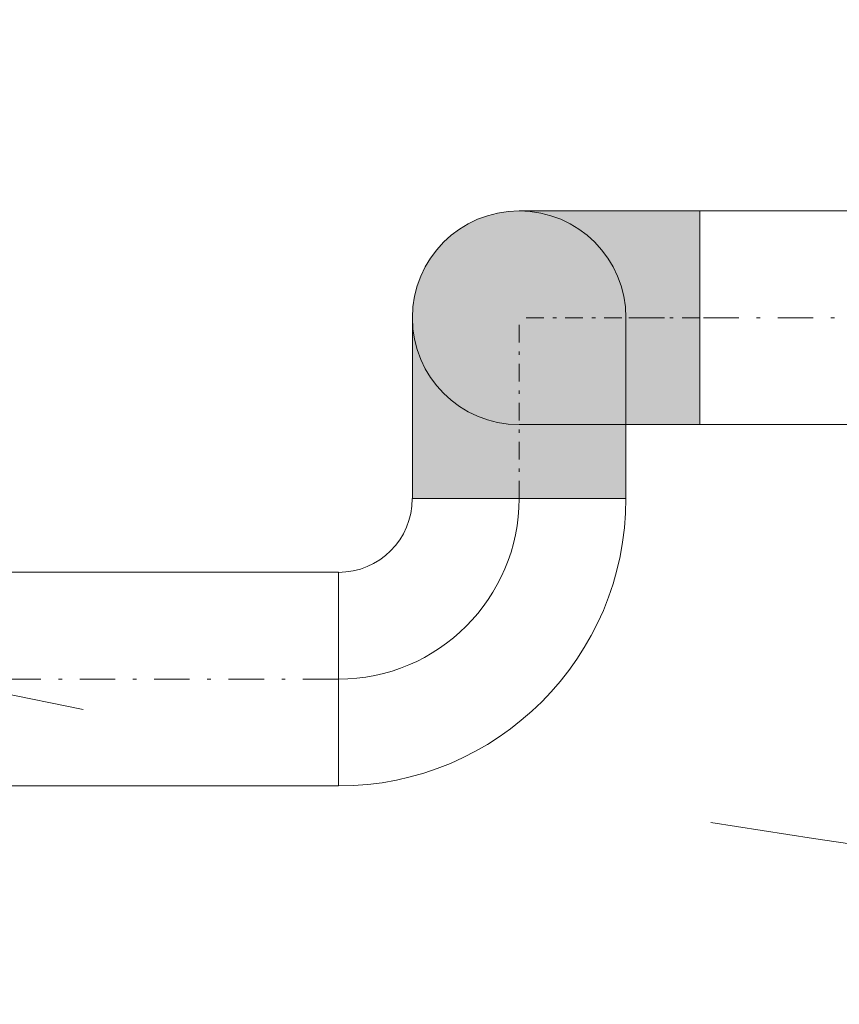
# Model space of a CAD drawing. Header units: millimetres. Extents: x -4784 to -1089, y 53657 to 55321.
# Tile 23 of 32: x -2367 to -2344, y 54235 to 54263. Entities that reach past the tile are written whole.
import ezdxf

# ---------------------------------------------------------------- set-up
doc = ezdxf.new("R2010")
doc.units = ezdxf.units.MM
for name, pattern in [('ACAD_ISO08W100', [36, 24, -3, 6, -3]), ('DASHDOT2', [0.5, 0.25, -0.125, 0, -0.125]), ('GCAD_ISO03W100', [30, 12, -18])]:
    doc.linetypes.add(name, pattern=pattern)
for name, color, linetype, lineweight in [('-- CO_p', 51, 'Continuous', 9), ('0.OPISY', 7, 'Continuous', 13), ('0.PRZERYWANA', 7, 'GCAD_ISO03W100', 5)]:
    doc.layers.add(name, color=color, linetype=linetype, lineweight=lineweight)
doc.layers.add('-- WODA', color=5, linetype='Continuous')
doc.styles.add('SIMPLEX', font='simplex.shx', dxfattribs={"width": 0.45, "height": 8})

# ---------------------------------------------------------------- blocks, each defined once
blk = doc.blocks.new('-- KOL STALOWE_rz DN50')
at = {"linetype": 'DASHDOT2', "ltscale": 30}
h = blk.add_hatch(color=251, dxfattribs=at)
h.dxf.hatch_style = 1
edge = h.paths.add_edge_path()
edge.add_line((51, -30.15), (51, 30.15))
edge.add_line((51, 30.15), (0, 30.15))
edge.add_arc((0, 0), 30.15, 90, 270)
edge.add_line((0, -30.15), (51, -30.15))
for p, q in [((51, 30.15), (0, 30.15)), ((51, 30.15), (51, -30.15)), ((51, -30.15), (0, -30.15))]:
    blk.add_line(p, q)
at = {"color": 50, "linetype": 'DASHDOT2', "ltscale": 20}
blk.add_line((51, 0), (0, 0), dxfattribs=at)
blk.add_arc((0, 0), 30.15, 90, 270)
blk = doc.blocks.new('*U278')
blk.add_blockref('-- KOL STALOWE_rz DN50', (0, 0))
blk = doc.blocks.new('*U398')
at = {"color": 0, "ltscale": 10}
for p, q in [((5924.25, 30.15), (7072.13, 30.15)), ((5924.25, -30.15), (7072.13, -30.15))]:
    blk.add_line(p, q, dxfattribs=at)
at = {"color": 50, "linetype": 'DASHDOT2', "ltscale": 40}
blk.add_line((5924.25, 0), (7072.13, 0), dxfattribs=at)
blk = doc.blocks.new('*U399')
at = {"color": 0, "ltscale": 10}
for p, q in [((5641.69, 30.15), (5843.26, 30.15)), ((5641.69, -30.15), (5843.26, -30.15))]:
    blk.add_line(p, q, dxfattribs=at)
at = {"color": 50, "linetype": 'DASHDOT2', "ltscale": 40}
blk.add_line((5641.69, 0), (5843.26, 0), dxfattribs=at)
blk = doc.blocks.new('-- KOLANO 2D 50')
at = {"linetype": 'Continuous'}
for p, q in [((5.1, 8.115), (5.1, 2.085)), ((-3.015, 0), (3.015, 0))]:
    blk.add_line(p, q, dxfattribs=at)
at = {"color": 0, "linetype": 'ByBlock'}
for radius in [8.115, 2.085]:
    blk.add_arc((5.1, 0), radius, 90, 180, dxfattribs=at)
at = {"color": 50, "linetype": 'ByBlock'}
blk.add_arc((5.1, 0), 5.1, 90, 180, dxfattribs=at)
blk = doc.blocks.new('*U395')
blk.add_blockref('-- KOLANO 2D 50', (0.001, 0))
blk = doc.blocks.new('zw$C48D')
at = {"layer": '-- CO_p', "linetype": 'ACAD_ISO08W100', "ltscale": 20, "yscale": 0.1, "zscale": 0.1}
for xscale, rotation in [(-0.1, 180), (0.1, 270)]:
    blk.add_blockref('*U278', (-278.664, -36), dxfattribs=dict(at, xscale=xscale, rotation=rotation))
for name, p, xscale in [('*U399', (-839.733, -36), 0.1), ('*U398', (308.66, -46.2), -0.1)]:
    blk.add_blockref(name, p, dxfattribs=dict(at, xscale=xscale))
at = {"layer": '-- CO_p', "linetype": 'ACAD_ISO08W100', "ltscale": 20, "rotation": 180.0006835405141}
blk.add_blockref('*U395', (-278.664, -41.1), dxfattribs=at)

msp = doc.modelspace()

# ---------------------------------------------------------------- linework, layer by layer
at = {"layer": '0.PRZERYWANA', "transparency": 16777216}
msp.add_arc((-2282.016, 54653.608), 418.141, 240.46139, 299.82316, dxfattribs=at)

# ---------------------------------------------------------------- texts
at = {"layer": '0.OPISY', "ltscale": 2, "transparency": 16777216, "insert": (-2419.523, 54286.944), "char_height": 14.976, "width": 89.64071, "attachment_point": 1, "style": 'SIMPLEX'}
msp.add_mtext('\\pxql;Hmur= 77cm', dxfattribs=at)

# ---------------------------------------------------------------- next in the draw order: block references
at = {"layer": '-- WODA'}
msp.add_blockref('zw$C48D', (-2074.064, 54290.844), dxfattribs=at)

doc.saveas('drawing.dxf')
